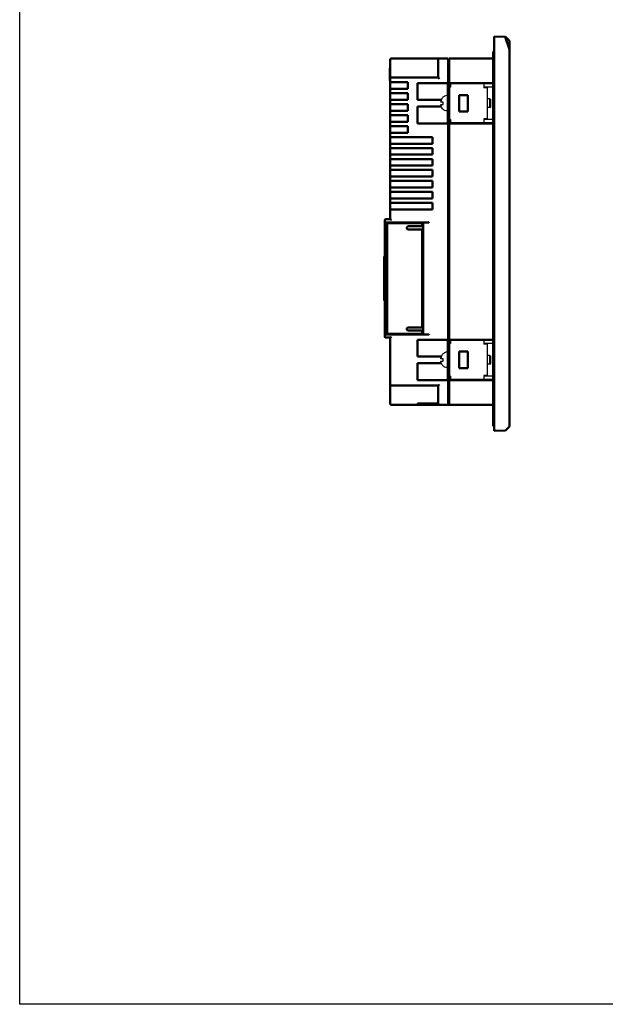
# Model space of a CAD drawing. Header units: millimetres. Extents: x 162 to 1254, y -993 to -226.
# Tile 1 of 11: x 162 to 429, y -993 to -543. Entities that reach past the tile are written whole.
import ezdxf

# ---------------------------------------------------------------- set-up
doc = ezdxf.new("R2010")
doc.units = ezdxf.units.MM
doc.header["$LTSCALE"] = 4
doc.layers.add('4', color=4, linetype='Continuous')
doc.layers.add('AM_0', color=7, linetype='Continuous', lineweight=50)

msp = doc.modelspace()

# ---------------------------------------------------------------- linework, layer by layer
at = {"layer": '4', "color": 7, "linetype": 'Continuous', "ltscale": 0.05}
for p, q in [((377.61, -572.38), (356.61, -572.38)), ((356.61, -572.38), (356.61, -590.38)), ((358.21, -573.98), (356.61, -573.98)), ((358.21, -572.38), (358.21, -573.98)), ((373.31, -572.38), (373.31, -574.28)), ((377.61, -573.98), (373.31, -573.98)), ((374.91, -574.28), (373.31, -574.28)), ((374.91, -574.28), (374.91, -588.48)), ((376.17, -579.38), (374.91, -579.38)), ((376.17, -583.38), (376.17, -579.38)), ((376.17, -579.38), (376.62, -579.69)), ((354.82, -580.83), (353.73, -580.83)), ((353.73, -581.93), (354.82, -581.93)), ((354, -583.03), (354.04, -583.03)), ((376.17, -583.38), (374.91, -583.38)), ((376.17, -583.38), (376.62, -583.06)), ((376.62, -583.06), (376.62, -579.69)), ((373.31, -588.48), (373.31, -590.38)), ((374.91, -588.48), (373.31, -588.48)), ((358.21, -588.78), (356.61, -588.78)), ((377.61, -590.38), (356.61, -590.38)), ((358.21, -588.78), (358.21, -590.38)), ((377.61, -588.78), (373.31, -588.78)), ((377.61, -689.48), (356.61, -689.48)), ((356.61, -689.48), (356.61, -707.48)), ((358.21, -691.08), (356.61, -691.08)), ((358.21, -689.48), (358.21, -691.08)), ((373.31, -689.48), (373.31, -691.38)), ((377.61, -691.08), (373.31, -691.08)), ((374.91, -691.38), (373.31, -691.38)), ((374.91, -691.38), (374.91, -705.58)), ((354.82, -697.93), (353.73, -697.93)), ((353.73, -699.03), (354.82, -699.03)), ((354, -700.13), (354.04, -700.13)), ((376.17, -696.48), (374.91, -696.48)), ((376.17, -700.48), (374.91, -700.48)), ((376.17, -700.48), (376.17, -696.48)), ((376.17, -696.48), (376.62, -696.79)), ((376.17, -700.48), (376.62, -700.16)), ((376.62, -700.16), (376.62, -696.79)), ((358.21, -705.88), (356.61, -705.88)), ((377.61, -707.48), (356.61, -707.48)), ((358.21, -705.88), (358.21, -707.48)), ((373.31, -705.58), (373.31, -707.48)), ((374.91, -705.58), (373.31, -705.58)), ((377.61, -705.88), (373.31, -705.88))]:
    msp.add_line(p, q, dxfattribs=at)
at = {"layer": '4'}
msp.add_lwpolyline([(161.68, -325.6), (1253.56, -325.6), (1253.56, -992.53), (161.68, -992.53)], close=True, dxfattribs=at)
at = {"layer": '4', "color": 7, "linetype": 'Continuous', "ltscale": 0.05}
for points, knots in [([(356.61, -577.86), (356.22, -577.86), (355.42, -578.05), (354.53, -578.78), (354.14, -579.41), (354.01, -579.71)], [0, 0, 0, 0, 1.160675, 2.384945, 3.355048, 3.355048, 3.355048, 3.355048]), ([(353.73, -580.83), (353.74, -580.77), (353.75, -580.71), (353.76, -580.66), (353.76, -580.66)], [0, 0, 0, 0, 0.1640673, 0.171614, 0.171614, 0.171614, 0.171614]), ([(354, -579.82), (354, -579.82), (353.99, -579.86), (353.96, -579.93), (353.92, -580.03), (353.89, -580.13), (353.85, -580.24), (353.82, -580.36), (353.79, -580.5), (353.77, -580.6), (353.76, -580.65), (353.76, -580.66)], [0, 0, 0, 0, 0.0051927, 0.114565, 0.2232573, 0.3319561, 0.4451598, 0.5685391, 0.7077, 0.8657298, 0.8717815, 0.8717815, 0.8717815, 0.8717815]), ([(354, -582.93), (354, -582.93), (353.99, -582.89), (353.96, -582.82), (353.92, -582.72), (353.89, -582.62), (353.85, -582.51), (353.82, -582.39), (353.79, -582.25), (353.77, -582.15), (353.76, -582.1), (353.76, -582.09)], [0, 0, 0, 0, 0.0051927, 0.114565, 0.2232573, 0.3319561, 0.4451598, 0.5685391, 0.7077, 0.8657298, 0.8717815, 0.8717815, 0.8717815, 0.8717815]), ([(354, -579.82), (354, -579.82), (354.02, -579.79), (354.03, -579.75), (354.04, -579.73)], [0, 0, 0, 0, 0.0058864, 0.1041019, 0.1041019, 0.1041019, 0.1041019]), ([(356.61, -584.9), (356.22, -584.9), (355.42, -584.7), (354.53, -583.97), (354.14, -583.34), (354.01, -583.04)], [0, 0, 0, 0, 1.160675, 2.384945, 3.355048, 3.355048, 3.355048, 3.355048]), ([(354.77, -581.38), (354.77, -581.31), (354.77, -581.19), (354.79, -581.01), (354.81, -580.88), (354.82, -580.83)], [0, 0, 0, 0, 0.1862002, 0.3709488, 0.5540502, 0.5540502, 0.5540502, 0.5540502]), ([(354.82, -581.93), (354.81, -581.87), (354.79, -581.74), (354.77, -581.56), (354.77, -581.44), (354.77, -581.38)], [0, 0, 0, 0, 0.1830505, 0.3678186, 0.5540502, 0.5540502, 0.5540502, 0.5540502]), ([(356.61, -694.96), (356.22, -694.96), (355.42, -695.15), (354.53, -695.88), (354.14, -696.51), (354.01, -696.81)], [0, 0, 0, 0, 1.160675, 2.384945, 3.355048, 3.355048, 3.355048, 3.355048]), ([(353.73, -697.93), (353.74, -697.87), (353.75, -697.81), (353.76, -697.76), (353.76, -697.76)], [0, 0, 0, 0, 0.1640673, 0.171614, 0.171614, 0.171614, 0.171614]), ([(354, -696.92), (354, -696.92), (353.99, -696.96), (353.96, -697.03), (353.92, -697.13), (353.89, -697.23), (353.85, -697.34), (353.82, -697.46), (353.79, -697.6), (353.77, -697.7), (353.76, -697.75), (353.76, -697.76)], [0, 0, 0, 0, 0.0051927, 0.114565, 0.2232573, 0.3319561, 0.4451598, 0.5685391, 0.7077, 0.8657298, 0.8717815, 0.8717815, 0.8717815, 0.8717815]), ([(354, -700.03), (354, -700.03), (353.99, -699.99), (353.96, -699.92), (353.92, -699.82), (353.89, -699.72), (353.85, -699.61), (353.82, -699.49), (353.79, -699.35), (353.77, -699.25), (353.76, -699.2), (353.76, -699.19)], [0, 0, 0, 0, 0.0051927, 0.114565, 0.2232573, 0.3319561, 0.4451598, 0.5685391, 0.7077, 0.8657298, 0.8717815, 0.8717815, 0.8717815, 0.8717815]), ([(354, -696.92), (354, -696.92), (354.02, -696.89), (354.03, -696.85), (354.04, -696.83)], [0, 0, 0, 0, 0.0058864, 0.1041019, 0.1041019, 0.1041019, 0.1041019]), ([(356.61, -702), (356.22, -702), (355.42, -701.8), (354.53, -701.07), (354.14, -700.44), (354.01, -700.14)], [0, 0, 0, 0, 1.160675, 2.384945, 3.355048, 3.355048, 3.355048, 3.355048]), ([(354.77, -698.48), (354.77, -698.41), (354.77, -698.29), (354.79, -698.11), (354.81, -697.98), (354.82, -697.93)], [0, 0, 0, 0, 0.1862002, 0.3709488, 0.5540502, 0.5540502, 0.5540502, 0.5540502]), ([(354.82, -699.03), (354.81, -698.97), (354.79, -698.84), (354.77, -698.66), (354.77, -698.54), (354.77, -698.48)], [0, 0, 0, 0, 0.1830505, 0.3678186, 0.5540502, 0.5540502, 0.5540502, 0.5540502])]:
    msp.add_open_spline(points, degree=3, knots=knots, dxfattribs=at)
for points in [[(353.76, -582.09), (353.75, -582.04), (353.74, -581.98), (353.73, -581.93)], [(354.01, -579.71), (354.01, -579.71), (354, -579.72), (354, -579.72)], [(354.04, -583.03), (354.03, -582.99), (354.01, -582.96), (354, -582.93)], [(354.01, -583.04), (354.01, -583.04), (354, -583.03), (354, -583.03)], [(353.76, -699.19), (353.75, -699.14), (353.74, -699.08), (353.73, -699.03)], [(354.01, -696.81), (354.01, -696.81), (354, -696.82), (354, -696.82)], [(354.04, -700.13), (354.03, -700.09), (354.01, -700.06), (354, -700.03)], [(354.01, -700.14), (354.01, -700.14), (354, -700.13), (354, -700.13)]]:
    msp.add_open_spline(points, degree=3, dxfattribs=at)
at = {"layer": 'AM_0', "color": 7, "linetype": 'Continuous'}
for p, q in [((378.11, -730.92), (378.11, -550.92)), ((378.11, -550.92), (383.29, -551.1)), ((385.11, -556.92), (383.17, -551.1)), ((385.11, -552.93), (385.11, -728.92)), ((330.71, -571.83), (330.71, -561.43)), ((357.11, -560.93), (331.21, -560.93)), ((352.61, -569.68), (352.61, -561.43)), ((357.11, -572.18), (357.11, -560.93)), ((357.61, -572.18), (357.61, -560.93)), ((357.61, -560.93), (377.61, -560.93)), ((377.61, -558.08), (377.61, -728.37)), ((377.91, -557.78), (378.11, -557.78)), ((330.51, -571), (330.51, -565.4)), ((330.71, -565.4), (330.51, -565.4)), ((357.61, -562.38), (357.11, -562.38)), ((331.21, -569.68), (352.61, -569.68)), ((353.11, -570.18), (352.61, -569.68)), ((330.71, -571), (330.51, -571)), ((330.71, -571.83), (330.71, -574.83)), ((338.71, -571.83), (330.71, -571.83)), ((330.71, -576.83), (330.71, -574.83)), ((330.71, -574.83), (338.71, -574.83)), ((338.71, -574.83), (338.71, -571.83)), ((343.11, -572.18), (343.11, -579.86)), ((357.11, -572.18), (343.11, -572.18)), ((357.11, -590.58), (357.11, -572.18)), ((357.61, -707.68), (357.61, -572.18)), ((377.61, -572.18), (357.61, -572.18)), ((330.71, -576.83), (330.71, -579.83)), ((338.71, -576.83), (330.71, -576.83)), ((338.71, -579.83), (338.71, -576.83)), ((362.11, -577.63), (362.11, -585.13)), ((366.11, -577.63), (362.11, -577.63)), ((366.11, -585.13), (366.11, -577.63)), ((330.71, -581.83), (330.71, -579.83)), ((338.71, -579.83), (330.71, -579.83)), ((330.71, -581.83), (330.71, -584.83)), ((338.71, -581.83), (330.71, -581.83)), ((338.71, -584.83), (338.71, -581.83)), ((353.99, -579.86), (343.11, -579.86)), ((343.11, -582.89), (343.11, -590.58)), ((353.99, -582.89), (343.11, -582.89)), ((330.71, -586.83), (330.71, -584.83)), ((330.71, -584.83), (338.71, -584.83)), ((330.71, -586.83), (330.71, -589.83)), ((338.71, -586.83), (330.71, -586.83)), ((338.71, -589.83), (338.71, -586.83)), ((362.11, -585.13), (366.11, -585.13)), ((330.71, -591.83), (330.71, -589.83)), ((330.71, -589.83), (338.71, -589.83)), ((330.71, -591.83), (330.71, -594.83)), ((338.71, -591.83), (330.71, -591.83)), ((338.71, -594.83), (338.71, -591.83)), ((343.11, -590.58), (357.11, -590.58)), ((357.11, -689.28), (357.11, -590.58)), ((357.61, -590.58), (378.11, -590.58)), ((330.71, -596.83), (330.71, -594.83)), ((330.71, -594.83), (338.71, -594.83)), ((330.71, -596.83), (330.71, -599.83)), ((350.01, -596.83), (330.71, -596.83)), ((350.01, -599.83), (350.01, -596.83)), ((330.71, -601.83), (330.71, -599.83)), ((330.71, -599.83), (350.01, -599.83)), ((330.71, -601.83), (330.71, -604.83)), ((350.01, -601.83), (330.71, -601.83)), ((350.01, -604.83), (350.01, -601.83)), ((330.71, -606.83), (330.71, -604.83)), ((330.71, -604.83), (350.01, -604.83)), ((330.71, -606.83), (330.71, -609.83)), ((350.01, -606.83), (330.71, -606.83)), ((330.71, -611.83), (330.71, -609.83)), ((330.71, -609.83), (350.01, -609.83)), ((350.01, -609.83), (350.01, -606.83)), ((330.71, -611.83), (330.71, -614.83)), ((350.01, -611.83), (330.71, -611.83)), ((330.71, -616.83), (330.71, -614.83)), ((330.71, -614.83), (350.01, -614.83)), ((350.01, -614.83), (350.01, -611.83)), ((330.71, -616.83), (330.71, -619.83)), ((350.01, -616.83), (330.71, -616.83)), ((330.71, -621.83), (330.71, -619.83)), ((330.71, -619.83), (350.01, -619.83)), ((350.01, -619.83), (350.01, -616.83)), ((330.71, -621.83), (330.71, -624.83)), ((350.01, -621.83), (330.71, -621.83)), ((350.01, -624.83), (350.01, -621.83)), ((330.71, -626.83), (330.71, -624.83)), ((330.71, -624.83), (350.01, -624.83)), ((330.71, -626.83), (330.71, -629.83)), ((350.01, -626.83), (330.71, -626.83)), ((350.01, -629.83), (350.01, -626.83)), ((330.71, -634.33), (330.71, -629.83)), ((330.71, -629.83), (350.01, -629.83)), ((328.21, -636.03), (328.21, -634.63)), ((328.21, -636.03), (328.21, -686.63)), ((328.21, -636.03), (345.21, -636.03)), ((328.51, -634.33), (330.75, -634.33)), ((328.51, -635.83), (347.99, -635.83)), ((329.21, -686.83), (329.21, -635.83)), ((329.81, -635.83), (329.81, -636.03)), ((330.81, -635.83), (330.81, -636.03)), ((335.81, -635.83), (335.81, -636.03)), ((336.31, -635.83), (336.31, -636.03)), ((338.96, -637.53), (345.21, -637.53)), ((342.31, -636.03), (342.31, -635.83)), ((344.11, -636.03), (344.11, -635.83)), ((345.21, -637.53), (345.21, -636.03)), ((345.71, -686.83), (345.71, -635.83)), ((348.48, -635.53), (348.3, -635.71)), ((338.96, -639.03), (345.21, -639.03)), ((345.21, -639.03), (345.21, -683.63)), ((327.91, -651.33), (328.21, -651.33)), ((327.91, -671.33), (327.91, -651.33)), ((327.91, -671.33), (328.21, -671.33)), ((328.21, -686.63), (345.21, -686.63)), ((328.21, -688.03), (328.21, -686.63)), ((328.51, -686.83), (347.99, -686.83)), ((329.81, -686.63), (329.81, -686.83)), ((330.81, -686.63), (330.81, -686.83)), ((335.81, -686.63), (335.81, -686.83)), ((336.31, -686.63), (336.31, -686.83)), ((338.96, -683.63), (345.21, -683.63)), ((338.96, -685.13), (345.21, -685.13)), ((342.31, -686.63), (342.31, -686.83)), ((344.11, -686.63), (344.11, -686.83)), ((345.21, -686.63), (345.21, -685.13)), ((348.48, -687.13), (348.3, -686.94)), ((330.75, -688.33), (328.51, -688.33)), ((330.71, -718.43), (330.71, -688.33)), ((357.11, -689.28), (343.11, -689.28)), ((343.11, -689.28), (343.11, -696.96)), ((357.11, -707.68), (357.11, -689.28)), ((377.61, -689.28), (357.61, -689.28)), ((366.11, -694.73), (362.11, -694.73)), ((362.11, -694.73), (362.11, -702.23)), ((366.11, -702.23), (366.11, -694.73)), ((353.99, -696.96), (343.11, -696.96)), ((353.99, -699.99), (343.11, -699.99)), ((343.11, -699.99), (343.11, -707.68)), ((362.11, -702.23), (366.11, -702.23)), ((343.11, -707.68), (357.11, -707.68)), ((353.11, -709.68), (352.61, -710.18)), ((357.11, -718.93), (357.11, -707.68)), ((357.61, -707.68), (377.61, -707.68)), ((357.61, -718.93), (357.61, -707.68)), ((352.61, -710.18), (331.21, -710.18)), ((352.61, -718.43), (352.61, -710.18)), ((352.61, -718.38), (343.11, -718.38)), ((343.11, -718.93), (343.11, -718.38)), ((357.61, -717.48), (357.11, -717.48)), ((357.61, -718.38), (357.11, -718.38)), ((331.21, -718.93), (343.11, -718.93)), ((343.11, -718.93), (353.11, -718.93)), ((357.11, -718.93), (353.11, -718.93)), ((357.11, -718.93), (357.61, -718.93)), ((377.61, -718.93), (357.61, -718.93)), ((377.91, -728.67), (378.11, -728.67)), ((383.29, -730.74), (378.11, -730.92))]:
    msp.add_line(p, q, dxfattribs=at)
for centre, radius, start, end in [((331.21, -561.43), 0.5, 90, 180), ((353.11, -561.43), 0.5, 90, 180), ((377.91, -558.08), 0.3, 90, 180), ((331.21, -570.18), 0.5, 90, 180), ((328.51, -634.63), 0.3, 90, 180), ((328.51, -635.53), 0.3, 180, 270), ((338.96, -638.28), 0.75, 90, 270), ((328.51, -687.13), 0.3, 90, 180), ((338.96, -684.38), 0.75, 90, 270), ((328.51, -688.03), 0.3, 180, 270), ((331.21, -709.68), 0.5, 180, 270), ((331.21, -718.43), 0.5, 180, 270), ((353.11, -718.43), 0.5, 180, 270), ((377.91, -728.37), 0.3, 180, 270)]:
    msp.add_arc(centre, radius, start, end, dxfattribs=at)
for centre, start_param, end_param in [((347.99, -635.53), -1.570796, -0.654083), ((347.99, -687.13), 0.654083, 1.570796)]:
    msp.add_ellipse(centre, major_axis=(0.391, 0), ratio=0.766667, start_param=start_param, end_param=end_param, dxfattribs=at)
for points in [[(383.29, -551.1), (383.9, -551.71), (384.5, -552.32), (385.11, -552.93)], [(383.29, -730.74), (383.9, -730.13), (384.5, -729.53), (385.11, -728.92)]]:
    msp.add_open_spline(points, degree=3, dxfattribs=at)
for points, knots in [([(330.75, -634.33), (330.78, -634.33), (330.84, -634.36), (330.9, -634.39), (330.93, -634.42)], [0, 0, 0, 0, 0.408737, 1, 1, 1, 1]), ([(330.93, -634.42), (330.95, -634.43), (331.05, -634.5), (331.14, -634.57), (331.21, -634.63)], [0, 0, 0, 0, 0.235938, 1, 1, 1, 1]), ([(331.21, -688.03), (331.16, -688.06), (331.08, -688.12), (330.96, -688.22), (330.85, -688.29), (330.78, -688.33), (330.75, -688.33)], [0, 0, 0, 0, 0.298616, 0.582819, 0.830089, 1, 1, 1, 1])]:
    msp.add_open_spline(points, degree=3, knots=knots, dxfattribs=at)

doc.saveas('drawing.dxf')
